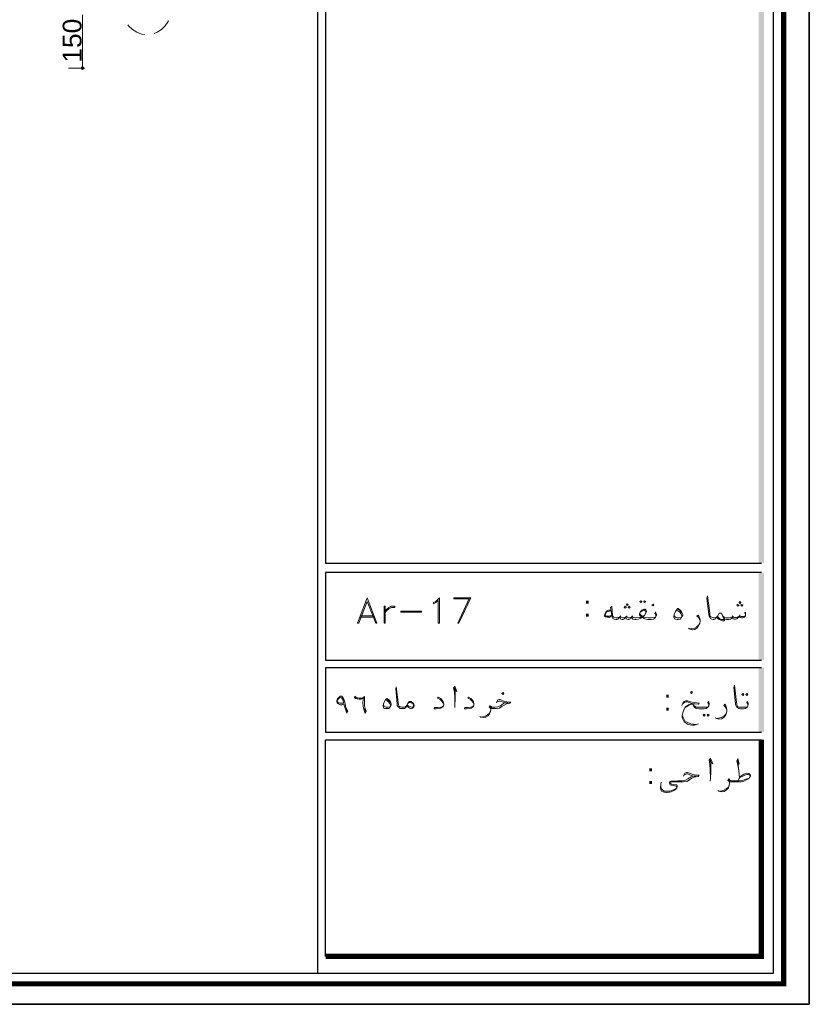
# Model space of a CAD drawing. Header units: metres. Extents: x 5.7 to 89.8, y 4 to 63.5.
# Tile 9 of 14: x 69 to 89.8, y 4 to 29.9. Entities that reach past the tile are written whole.
import ezdxf

# ---------------------------------------------------------------- set-up
doc = ezdxf.new("R2010")
doc.units = ezdxf.units.M
doc.header["$MEASUREMENT"] = 0
for name, color, linetype in [('PDF14_ax', 7, 'Continuous'), ('PDF14_dim', 7, 'Continuous'), ('PDF14_KADR', 7, 'Continuous'), ('PDF14_Text', 7, 'Continuous'), ('PDF14_textt', 7, 'Continuous'), ('PDF14_W', 7, 'Continuous')]:
    doc.layers.add(name, color=color, linetype=linetype)
doc.styles.add('PDF Arial', font='arial.ttf')
doc.styles.add('PDF B Mitra', font='BMITRA.TTF')

msp = doc.modelspace()

# ---------------------------------------------------------------- linework, layer by layer
at = {"layer": 'PDF14_ax', "lineweight": 9}
for points in [[(72.545, 29.574), (72.622, 29.603), (72.738, 29.68), (72.834, 29.776), (72.911, 29.892), (72.911, 29.911)], [(71.852, 29.796), (71.862, 29.776), (71.968, 29.68), (72.083, 29.603), (72.208, 29.555), (72.285, 29.545)]]:
    msp.add_lwpolyline(points, dxfattribs=at)
at = {"layer": 'PDF14_dim', "lineweight": 20}
for points in [[(70.658, 28.765), (70.658, 30.065)], [(70.282, 28.659), (70.715, 28.659)]]:
    msp.add_lwpolyline(points, dxfattribs=at)
at = {"layer": 'PDF14_KADR', "lineweight": 25}
for points in [[(5.695, 4.013), (89.785, 4.013), (89.785, 63.476), (5.695, 63.476)], [(5.695, 63.476), (89.785, 63.476), (89.785, 4.013), (5.695, 4.013)], [(6.514, 4.832), (88.841, 4.832), (88.841, 62.657), (6.514, 62.657)]]:
    msp.add_lwpolyline(points, close=True, dxfattribs=at)
at = {"layer": 'PDF14_KADR', "lineweight": 0, "const_width": 0.135}
msp.add_lwpolyline([(6.235, 62.937), (6.235, 4.552), (89.111, 4.552), (89.111, 62.937)], close=True, dxfattribs=at)
at = {"layer": 'PDF14_KADR', "lineweight": 25}
for points in [[(76.851, 4.832), (76.851, 62.657)], [(88.524, 42.759), (77.053, 42.759), (77.053, 15.956), (77.053, 15.628), (88.524, 15.628)], [(88.524, 15.378), (77.053, 15.378), (77.053, 13.076), (88.524, 13.076)], [(88.524, 12.874), (82.783, 12.874), (77.053, 12.874), (77.053, 11.179), (82.783, 11.179), (88.524, 11.179)], [(77.053, 5.275), (77.053, 10.976), (78.748, 10.976), (82.783, 10.976), (88.524, 10.976)]]:
    msp.add_lwpolyline(points, dxfattribs=at)
at = {"layer": 'PDF14_KADR', "lineweight": 0, "const_width": 0.135}
msp.add_lwpolyline([(77.053, 5.275), (88.524, 5.275), (88.524, 9.31), (88.524, 10.976)], dxfattribs=at)
at = {"layer": 'PDF14_KADR', "transparency": 33554559}
for points in [[(88.456, 15.628), (88.591, 15.628), (88.456, 42.759)], [(88.591, 15.628), (88.456, 42.759), (88.591, 42.759)], [(88.456, 13.076), (88.591, 13.076), (88.456, 15.378)], [(88.591, 13.076), (88.456, 15.378), (88.591, 15.378)], [(88.456, 11.179), (88.591, 11.179), (88.456, 12.874)], [(88.591, 11.179), (88.456, 12.874), (88.591, 12.874)]]:
    msp.add_solid(points, dxfattribs=at)
at = {"layer": 'PDF14_textt', "lineweight": 20}
for points in [[(78.151, 14.713), (77.891, 14.049), (77.929, 14.049), (78.151, 14.617), (78.372, 14.049), (78.401, 14.049)], [(80.048, 14.049), (80.019, 14.049), (80.019, 14.646), (79.952, 14.588), (79.894, 14.559), (79.894, 14.588), (79.952, 14.617), (80.048, 14.713)], [(84.989, 14.511), (85.018, 14.54), (84.989, 14.559), (84.97, 14.54)], [(85.355, 14.636), (85.374, 14.617), (85.355, 14.588), (85.326, 14.617)], [(85.451, 14.636), (85.48, 14.617), (85.451, 14.588), (85.432, 14.617)], [(85.673, 14.501), (85.692, 14.53), (85.673, 14.55), (85.644, 14.53)], [(87.907, 14.492), (87.936, 14.521), (87.907, 14.54), (87.878, 14.521)], [(87.955, 14.559), (87.984, 14.588), (87.955, 14.617), (87.936, 14.588)], [(88.013, 14.492), (88.032, 14.521), (88.013, 14.54), (87.984, 14.521)], [(78.623, 14.049), (78.623, 14.492), (78.594, 14.492), (78.594, 14.049)], [(78.873, 14.492), (78.873, 14.463), (78.786, 14.463), (78.719, 14.424), (78.652, 14.367), (78.623, 14.299), (78.652, 14.395), (78.719, 14.463), (78.786, 14.492)], [(79.576, 14.338), (79.037, 14.338), (79.037, 14.367), (79.576, 14.367)], [(84.941, 14.444), (84.97, 14.463), (84.941, 14.492), (84.912, 14.463)], [(85.047, 14.444), (85.066, 14.463), (85.047, 14.492), (85.018, 14.463)], [(86.328, 14.434), (86.337, 14.434), (86.385, 14.386), (86.424, 14.347), (86.443, 14.309), (86.453, 14.28), (86.453, 14.251), (86.434, 14.212), (86.414, 14.184), (86.385, 14.155), (86.337, 14.145), (86.308, 14.145), (86.26, 14.155), (86.241, 14.164), (86.231, 14.184), (86.222, 14.212), (86.222, 14.222), (86.231, 14.28), (86.26, 14.357), (86.299, 14.405)], [(81.724, 12.171), (81.743, 12.2), (81.724, 12.219), (81.695, 12.2)], [(86.684, 12.2), (86.713, 12.228), (86.684, 12.248), (86.655, 12.228)], [(88.042, 12.2), (88.061, 12.171), (88.042, 12.142), (88.013, 12.171)], [(88.138, 12.2), (88.167, 12.171), (88.138, 12.142), (88.119, 12.171)], [(77.611, 11.679), (77.573, 11.785), (77.534, 11.911), (77.477, 11.901), (77.448, 11.901), (77.39, 11.92), (77.361, 11.949), (77.351, 11.988), (77.351, 12.007), (77.371, 12.055), (77.4, 12.094), (77.438, 12.122), (77.467, 12.122), (77.477, 12.122), (77.515, 12.084), (77.544, 12.017), (77.573, 11.891), (77.573, 11.853), (77.602, 11.795), (77.64, 11.728)], [(77.525, 11.939), (77.477, 11.939), (77.438, 11.939), (77.39, 11.949), (77.371, 11.978), (77.361, 11.988), (77.371, 12.026), (77.39, 12.055), (77.419, 12.084), (77.448, 12.094), (77.457, 12.094), (77.477, 12.074), (77.515, 12.017)], [(78.093, 11.67), (78.064, 11.776), (78.045, 11.862), (78.035, 11.949), (78.045, 12.036), (78.054, 12.074), (78.026, 12.065), (77.987, 12.045), (77.939, 12.045), (77.881, 12.055), (77.843, 12.065), (77.833, 12.074), (77.814, 12.084), (77.823, 12.122), (77.852, 12.103), (77.891, 12.084), (77.939, 12.074), (77.997, 12.074), (78.045, 12.094), (78.074, 12.113), (78.074, 12.026), (78.074, 11.959), (78.074, 11.872), (78.093, 11.805), (78.122, 11.728)], [(78.671, 12.065), (78.719, 12.026), (78.758, 11.988), (78.767, 11.949), (78.777, 11.92), (78.777, 11.891), (78.758, 11.853), (78.748, 11.834), (78.719, 11.805), (78.671, 11.805), (78.652, 11.805), (78.603, 11.805), (78.584, 11.814), (78.575, 11.834), (78.565, 11.853), (78.565, 11.862), (78.575, 11.92), (78.603, 11.988), (78.632, 12.036)], [(79.191, 11.872), (79.21, 11.92), (79.229, 11.959), (79.258, 11.988), (79.268, 11.988), (79.287, 11.988), (79.307, 11.988), (79.355, 11.939), (79.374, 11.911), (79.384, 11.882), (79.384, 11.872), (79.374, 11.843), (79.355, 11.824), (79.345, 11.814), (79.307, 11.805), (79.287, 11.805), (79.268, 11.814), (79.22, 11.843)], [(87.021, 11.651), (87.04, 11.622), (87.021, 11.602), (86.992, 11.622)], [(87.117, 11.651), (87.146, 11.622), (87.117, 11.602), (87.098, 11.622)]]:
    msp.add_lwpolyline(points, close=True, dxfattribs=at)
for points in [[(80.838, 14.684), (80.433, 14.684), (80.433, 14.713), (80.876, 14.713), (80.559, 14.049), (80.53, 14.049), (80.838, 14.713)], [(88.109, 14.28), (88.09, 14.318), (88.109, 14.338), (88.109, 14.299), (88.109, 14.28), (88.109, 14.241), (88.09, 14.222), (88.071, 14.203), (88.032, 14.184), (88.003, 14.184), (87.965, 14.193), (87.946, 14.212), (87.936, 14.232), (87.907, 14.184), (87.878, 14.164), (87.84, 14.155), (87.811, 14.155), (87.782, 14.164), (87.763, 14.184), (87.753, 14.212), (87.734, 14.174), (87.715, 14.155), (87.666, 14.145), (87.618, 14.145), (87.599, 14.145), (87.56, 14.155), (87.541, 14.174), (87.522, 14.222), (87.483, 14.289), (87.474, 14.309), (87.455, 14.309), (87.435, 14.309), (87.416, 14.309), (87.406, 14.289), (87.377, 14.241), (87.349, 14.203), (87.329, 14.184), (87.329, 14.174), (87.3, 14.155), (87.272, 14.145), (87.262, 14.145), (87.223, 14.155), (87.185, 14.174), (87.166, 14.203), (87.146, 14.232), (87.137, 14.28), (87.089, 14.704), (87.108, 14.771), (87.166, 14.318), (87.166, 14.261), (87.175, 14.232), (87.194, 14.212), (87.233, 14.193), (87.262, 14.184), (87.272, 14.184), (87.281, 14.184), (87.329, 14.193), (87.339, 14.203), (87.349, 14.212), (87.377, 14.241)], [(84.565, 14.386), (84.498, 14.386), (84.469, 14.376), (84.45, 14.357), (84.411, 14.299), (84.382, 14.232), (84.421, 14.212), (84.507, 14.193), (84.517, 14.193), (84.584, 14.251)], [(84.565, 14.376), (84.488, 14.357), (84.45, 14.338), (84.411, 14.28), (84.411, 14.27), (84.421, 14.251), (84.44, 14.241), (84.546, 14.232), (84.584, 14.261)], [(85.75, 14.232), (85.75, 14.251), (85.74, 14.289), (85.721, 14.309), (85.74, 14.347), (85.75, 14.318), (85.759, 14.28), (85.759, 14.261), (85.75, 14.232), (85.74, 14.203), (85.711, 14.174), (85.682, 14.155), (85.625, 14.145), (85.557, 14.145), (85.538, 14.145), (85.48, 14.155), (85.432, 14.174), (85.403, 14.193), (85.393, 14.212), (85.374, 14.193), (85.336, 14.174), (85.287, 14.155), (85.23, 14.145), (85.22, 14.145), (85.191, 14.145), (85.143, 14.155), (85.124, 14.174), (85.104, 14.203), (85.085, 14.174), (85.056, 14.155), (85.037, 14.145), (85.018, 14.145), (84.979, 14.155), (84.97, 14.174), (84.96, 14.212), (84.931, 14.174), (84.902, 14.155), (84.873, 14.145), (84.854, 14.145), (84.825, 14.155), (84.816, 14.174), (84.796, 14.212), (84.767, 14.174), (84.748, 14.155), (84.719, 14.145), (84.7, 14.145), (84.69, 14.145), (84.652, 14.155), (84.613, 14.174), (84.594, 14.203), (84.584, 14.251), (84.556, 14.463), (84.584, 14.482), (84.604, 14.261), (84.613, 14.232), (84.633, 14.203), (84.652, 14.193), (84.69, 14.184), (84.7, 14.184), (84.729, 14.184), (84.758, 14.193), (84.796, 14.212), (84.816, 14.232), (84.825, 14.203), (84.864, 14.184), (84.893, 14.184), (84.931, 14.193), (84.96, 14.212), (84.979, 14.232), (84.999, 14.193), (85.027, 14.184), (85.056, 14.184), (85.104, 14.203), (85.124, 14.232), (85.133, 14.212), (85.153, 14.193), (85.191, 14.184), (85.22, 14.184), (85.23, 14.184), (85.307, 14.193), (85.374, 14.212), (85.336, 14.241), (85.316, 14.27), (85.316, 14.289), (85.336, 14.338), (85.374, 14.386), (85.413, 14.405), (85.451, 14.415), (85.461, 14.415), (85.48, 14.395), (85.499, 14.367), (85.499, 14.347), (85.48, 14.309), (85.451, 14.251), (85.403, 14.222), (85.442, 14.203), (85.47, 14.193), (85.538, 14.184), (85.557, 14.184), (85.634, 14.184), (85.711, 14.193), (85.74, 14.203)], [(85.326, 14.309), (85.336, 14.28), (85.365, 14.251), (85.403, 14.222)], [(85.48, 14.309), (85.48, 14.338), (85.461, 14.376), (85.451, 14.386), (85.432, 14.386), (85.374, 14.367), (85.336, 14.338)], [(86.414, 14.193), (86.357, 14.184), (86.308, 14.184), (86.28, 14.193), (86.241, 14.222), (86.231, 14.28)], [(86.289, 14.386), (86.328, 14.376), (86.376, 14.338), (86.405, 14.299), (86.434, 14.241), (86.434, 14.222)], [(86.318, 14.415), (86.366, 14.386), (86.405, 14.328), (86.424, 14.309)], [(86.915, 14.106), (86.896, 14.145), (86.867, 14.193), (86.828, 14.232), (86.857, 14.261), (86.877, 14.232), (86.906, 14.174), (86.915, 14.126), (86.915, 14.097), (86.906, 14.049), (86.877, 13.991), (86.838, 13.924), (86.771, 13.885), (86.703, 13.875), (86.626, 13.895), (86.607, 13.914)], [(87.483, 14.289), (87.503, 14.241), (87.532, 14.164), (87.532, 14.145), (87.522, 14.145), (87.503, 14.145), (87.464, 14.145), (87.426, 14.164), (87.397, 14.193), (87.368, 14.232)], [(87.955, 14.27), (87.955, 14.241)], [(77.958, 14.203), (78.334, 14.203)], [(77.987, 14.241), (78.305, 14.241)], [(84.507, 14.212), (84.411, 14.232)], [(84.825, 14.241), (84.816, 14.232)], [(84.979, 14.241), (84.979, 14.232)], [(85.133, 14.241), (85.124, 14.232)], [(86.636, 13.895), (86.694, 13.904), (86.761, 13.914), (86.828, 13.952), (86.877, 14.001), (86.906, 14.049)], [(87.541, 14.174), (87.551, 14.145), (87.551, 14.126), (87.532, 14.106), (87.503, 14.106), (87.455, 14.126), (87.416, 14.145), (87.387, 14.164), (87.349, 14.203)], [(87.522, 14.222), (87.541, 14.203), (87.56, 14.193), (87.599, 14.184), (87.618, 14.184), (87.686, 14.184), (87.724, 14.193), (87.753, 14.212), (87.763, 14.232), (87.792, 14.203), (87.82, 14.193), (87.869, 14.193), (87.907, 14.212), (87.936, 14.232), (87.955, 14.241), (87.965, 14.232), (87.994, 14.222), (88.042, 14.222), (88.081, 14.232), (88.109, 14.241)], [(87.772, 14.241), (87.763, 14.232)], [(79.191, 11.872), (79.172, 11.843), (79.162, 11.824), (79.133, 11.805), (79.095, 11.805), (79.066, 11.805), (79.056, 11.805), (79.018, 11.805), (78.989, 11.824), (78.96, 11.843), (78.941, 11.882), (78.941, 11.92), (78.902, 12.315), (78.912, 12.373), (78.96, 11.959), (78.969, 11.901), (78.979, 11.882), (78.989, 11.853), (79.027, 11.843), (79.056, 11.834), (79.066, 11.834), (79.104, 11.834), (79.152, 11.843), (79.181, 11.872), (79.201, 11.891)], [(80.433, 12.315), (80.51, 12.248), (80.453, 12.392), (80.424, 12.334), (80.443, 12.228), (80.453, 12.094), (80.453, 11.901), (80.453, 11.824)], [(80.453, 11.901), (80.462, 12.036), (80.462, 12.257), (80.453, 12.354)], [(88.167, 11.872), (88.167, 11.901), (88.158, 11.93), (88.138, 11.959), (88.158, 11.988), (88.167, 11.968), (88.177, 11.92), (88.177, 11.911), (88.167, 11.872), (88.158, 11.843), (88.138, 11.824), (88.1, 11.805), (88.052, 11.795), (87.975, 11.795), (87.926, 11.805), (87.898, 11.824), (87.869, 11.843), (87.849, 11.882), (87.84, 11.92), (87.801, 12.354), (87.82, 12.411), (87.869, 11.968), (87.878, 11.911), (87.888, 11.882), (87.898, 11.853), (87.936, 11.834), (87.975, 11.834), (88.052, 11.834), (88.138, 11.834), (88.158, 11.843)], [(77.833, 12.094), (77.891, 12.074)], [(78.623, 12.026), (78.671, 12.007), (78.709, 11.978), (78.738, 11.939), (78.758, 11.891), (78.758, 11.862)], [(78.661, 12.045), (78.7, 12.017), (78.738, 11.968), (78.758, 11.939)], [(79.22, 11.93), (79.239, 11.949), (79.268, 11.959), (79.287, 11.959), (79.307, 11.949), (79.326, 11.939), (79.355, 11.92), (79.364, 11.882), (79.364, 11.872), (79.355, 11.843), (79.335, 11.834), (79.297, 11.843), (79.239, 11.862), (79.21, 11.891)], [(80.164, 11.911), (80.135, 11.959), (80.106, 12.007), (80.058, 12.045), (80, 12.074), (80.019, 12.103), (80.087, 12.065), (80.116, 12.026), (80.144, 11.978), (80.164, 11.911), (80.164, 11.891), (80.154, 11.872), (80.135, 11.843), (80.087, 11.814), (80.048, 11.805), (79.961, 11.795), (79.913, 11.795), (79.923, 11.824), (80.01, 11.824), (80.087, 11.834), (80.125, 11.843), (80.154, 11.872)], [(80.953, 11.911), (80.934, 11.959), (80.905, 12.007), (80.857, 12.045), (80.799, 12.074), (80.819, 12.103), (80.876, 12.065), (80.915, 12.026), (80.944, 11.978), (80.953, 11.911), (80.953, 11.891), (80.953, 11.872), (80.934, 11.843), (80.886, 11.814), (80.848, 11.805), (80.761, 11.795), (80.713, 11.795), (80.722, 11.824), (80.809, 11.824), (80.876, 11.834), (80.915, 11.843), (80.953, 11.872)], [(81.551, 11.949), (81.589, 12.026), (81.618, 12.036), (81.647, 12.036), (81.762, 11.988), (81.82, 11.978), (81.868, 11.968), (81.926, 11.968), (81.907, 11.939), (81.859, 11.93), (81.811, 11.92), (81.753, 11.891), (81.695, 11.853), (81.628, 11.814), (81.551, 11.805), (81.454, 11.805), (81.425, 11.805), (81.406, 11.805), (81.406, 11.766), (81.396, 11.718), (81.368, 11.66), (81.329, 11.612), (81.271, 11.573), (81.204, 11.564), (81.136, 11.573), (81.117, 11.593)], [(81.406, 11.776), (81.396, 11.805), (81.377, 11.824), (81.358, 11.843), (81.377, 11.872), (81.416, 11.843), (81.445, 11.834), (81.454, 11.834), (81.512, 11.834), (81.589, 11.843), (81.657, 11.872), (81.734, 11.93), (81.782, 11.949), (81.849, 11.949), (81.782, 11.949), (81.647, 11.997), (81.618, 11.997), (81.57, 11.978)], [(86.434, 11.882), (86.453, 11.939), (86.491, 11.988), (86.53, 12.007), (86.578, 12.007), (86.655, 11.978), (86.751, 11.959), (86.886, 11.939), (86.867, 11.911), (86.694, 11.93), (86.617, 11.959), (86.568, 11.978), (86.54, 11.978), (86.511, 11.968), (86.462, 11.93)], [(86.703, 11.93), (86.607, 11.901), (86.52, 11.834), (86.472, 11.737)], [(87.137, 11.872), (87.137, 11.901), (87.127, 11.93), (87.117, 11.959), (87.127, 11.988), (87.137, 11.968), (87.146, 11.92), (87.146, 11.911), (87.137, 11.872), (87.127, 11.843), (87.108, 11.824), (87.069, 11.805), (87.021, 11.795), (86.954, 11.795), (86.877, 11.795), (86.809, 11.805), (86.771, 11.824), (86.742, 11.853), (86.732, 11.901), (86.732, 11.93)], [(77.583, 11.795), (77.621, 11.708)], [(78.074, 11.805), (78.112, 11.708)], [(78.748, 11.843), (78.69, 11.834), (78.652, 11.834), (78.623, 11.843), (78.584, 11.862), (78.575, 11.92)], [(81.146, 11.573), (81.194, 11.583), (81.262, 11.602), (81.319, 11.631), (81.368, 11.679), (81.396, 11.718)], [(81.425, 11.814), (81.396, 11.834), (81.368, 11.853)], [(86.867, 11.4), (86.761, 11.362), (86.694, 11.362), (86.597, 11.381), (86.491, 11.448), (86.443, 11.554), (86.443, 11.622), (86.472, 11.737), (86.52, 11.824), (86.607, 11.882), (86.674, 11.911), (86.723, 11.911), (86.78, 11.92)], [(86.732, 11.901), (86.751, 11.872), (86.8, 11.843), (86.819, 11.834), (86.877, 11.834), (86.954, 11.834), (87.031, 11.834), (87.108, 11.834), (87.127, 11.843)], [(87.618, 11.756), (87.599, 11.795), (87.58, 11.834), (87.532, 11.882), (87.56, 11.911), (87.589, 11.872), (87.609, 11.824), (87.618, 11.766), (87.618, 11.747), (87.609, 11.689), (87.589, 11.631), (87.541, 11.573), (87.474, 11.525), (87.406, 11.516), (87.339, 11.535), (87.31, 11.554)], [(87.349, 11.535), (87.397, 11.545), (87.464, 11.564), (87.532, 11.602), (87.589, 11.651), (87.609, 11.689)], [(86.443, 11.622), (86.462, 11.564), (86.511, 11.477), (86.568, 11.439), (86.665, 11.4), (86.809, 11.381)], [(87.156, 10.418), (87.243, 10.341), (87.185, 10.495), (87.146, 10.437), (87.166, 10.331), (87.175, 10.177), (87.185, 9.975), (87.175, 9.888)], [(87.185, 9.975), (87.194, 10.119), (87.194, 10.35), (87.185, 10.466)], [(87.878, 10.418), (87.936, 10.331), (87.907, 10.485), (87.878, 10.418), (87.907, 10.312), (87.926, 10.167), (87.946, 9.975)], [(87.926, 10.167), (87.907, 10.37), (87.907, 10.476)], [(86.472, 10.023), (86.511, 10.1), (86.549, 10.119), (86.578, 10.119), (86.703, 10.071), (86.761, 10.052), (86.809, 10.042), (86.886, 10.042), (86.857, 10.013), (86.809, 10.004), (86.751, 9.994), (86.694, 9.965), (86.636, 9.927), (86.559, 9.878), (86.472, 9.869), (86.366, 9.869), (86.28, 9.869), (86.154, 9.869), (86.145, 9.869), (86.135, 9.869), (86.125, 9.85), (86.135, 9.83), (86.154, 9.811), (86.202, 9.801), (86.27, 9.792), (86.299, 9.792), (86.308, 9.772), (86.308, 9.734), (86.299, 9.715), (86.27, 9.676), (86.241, 9.647), (86.183, 9.628), (86.145, 9.609), (86.106, 9.599), (86.048, 9.589), (86.029, 9.589), (85.962, 9.599), (85.942, 9.609), (85.894, 9.628), (85.875, 9.667), (85.865, 9.715), (85.875, 9.801), (85.885, 9.859)], [(85.875, 9.801), (85.875, 9.744), (85.885, 9.715), (85.904, 9.676), (85.933, 9.647), (85.962, 9.628), (86.01, 9.628), (86.039, 9.628), (86.116, 9.628), (86.164, 9.638), (86.231, 9.667), (86.28, 9.695), (86.289, 9.705), (86.299, 9.724), (86.289, 9.744), (86.28, 9.753), (86.241, 9.763), (86.202, 9.772), (86.145, 9.782), (86.125, 9.792), (86.116, 9.811), (86.106, 9.84), (86.106, 9.85), (86.116, 9.869), (86.125, 9.878), (86.145, 9.888), (86.328, 9.898), (86.366, 9.898), (86.434, 9.898), (86.511, 9.907), (86.588, 9.946), (86.674, 10.004), (86.732, 10.023), (86.8, 10.023), (86.732, 10.023), (86.578, 10.081), (86.549, 10.081), (86.501, 10.052)], [(87.907, 9.898), (87.926, 9.946), (87.955, 9.984), (87.984, 10.023), (88.061, 10.071), (88.138, 10.1), (88.196, 10.09), (88.215, 10.071), (88.235, 10.042), (88.235, 10.023), (88.215, 9.984), (88.206, 9.965), (88.158, 9.936), (88.061, 9.888), (87.994, 9.869), (87.888, 9.869), (87.743, 9.869), (87.715, 9.869), (87.686, 9.869), (87.686, 9.83), (87.676, 9.782), (87.657, 9.715), (87.609, 9.657), (87.541, 9.618), (87.474, 9.609), (87.406, 9.628), (87.377, 9.638)], [(87.686, 9.84), (87.676, 9.869), (87.666, 9.888), (87.637, 9.907), (87.666, 9.946), (87.705, 9.907), (87.734, 9.898), (87.743, 9.898), (87.936, 9.898), (88.023, 9.907), (88.119, 9.936), (88.206, 9.965)], [(87.715, 9.878), (87.676, 9.898), (87.657, 9.927)], [(87.955, 9.984), (88.032, 10.023), (88.109, 10.052), (88.138, 10.061), (88.158, 10.061), (88.215, 10.052), (88.235, 10.023)], [(87.416, 9.628), (87.464, 9.628), (87.532, 9.647), (87.599, 9.686), (87.657, 9.734), (87.676, 9.782)]]:
    msp.add_lwpolyline(points, dxfattribs=at)
at = {"layer": 'PDF14_W', "lineweight": 9}
msp.add_lwpolyline([(70.658, 28.707), (70.658, 28.765)], dxfattribs=at)
at = {"layer": 'PDF14_W', "transparency": 33554559}
for points in [[(70.658, 28.659), (70.619, 28.698), (70.61, 28.659)], [(70.61, 28.659), (70.619, 28.63), (70.658, 28.659)], [(70.658, 28.707), (70.658, 28.659), (70.619, 28.698)], [(70.619, 28.63), (70.658, 28.659), (70.658, 28.611)], [(70.687, 28.698), (70.658, 28.707), (70.658, 28.659)], [(70.658, 28.659), (70.706, 28.659), (70.687, 28.698)], [(70.658, 28.611), (70.687, 28.63), (70.658, 28.659)], [(70.687, 28.63), (70.658, 28.659), (70.706, 28.659)]]:
    msp.add_solid(points, dxfattribs=at)

# ---------------------------------------------------------------- texts
at = {"layer": 'PDF14_Text', "insert": (70.637, 28.804), "char_height": 0.4964, "attachment_point": 7, "rotation": 90, "style": 'PDF Arial'}
msp.add_mtext('150', dxfattribs=at)
at = {"layer": 'PDF14_Text', "char_height": 0.544, "attachment_point": 7, "style": 'PDF B Mitra'}
for insert in [(83.843, 14.22), (85.952, 11.745), (85.509, 9.809)]:
    msp.add_mtext(':', dxfattribs=dict(at, insert=insert))

doc.saveas('drawing.dxf')
